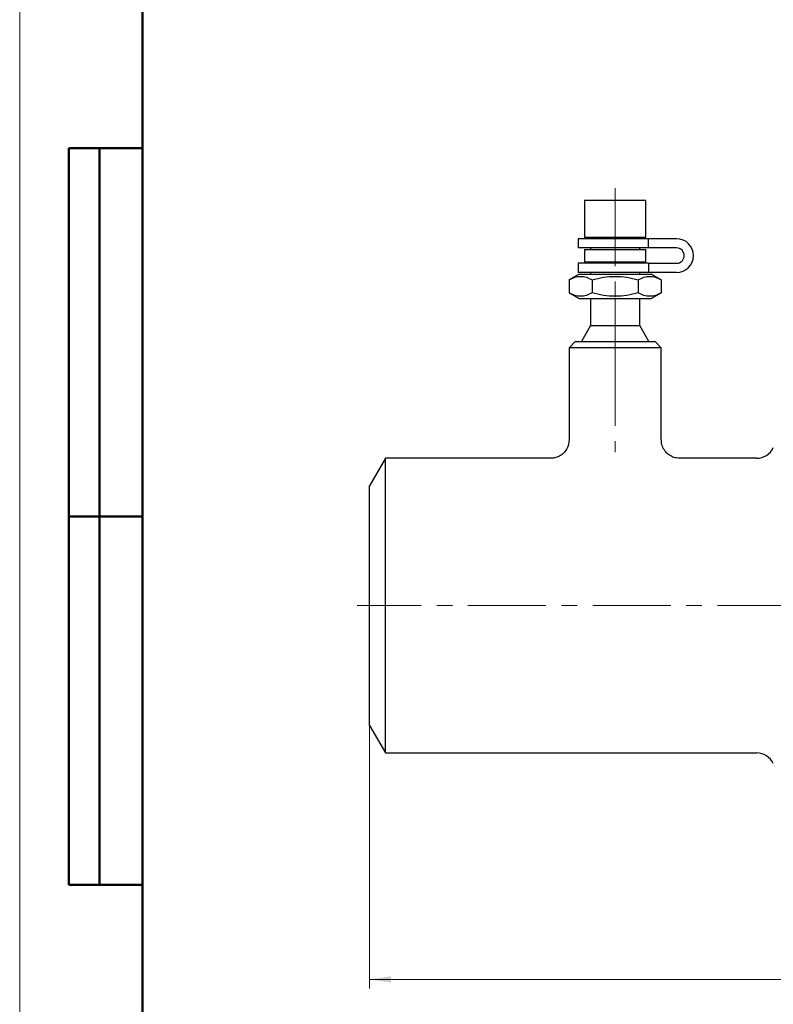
# Model space of a CAD drawing. Header units: millimetres. Extents: x 0 to 594, y 0 to 420.
# Tile 2 of 17: x 0 to 123, y 153 to 313. Entities that reach past the tile are written whole.
import ezdxf

# ---------------------------------------------------------------- set-up
doc = ezdxf.new("R2010")
doc.units = ezdxf.units.MM
doc.linetypes.add('CENTERX2', pattern=[20.32, 12.7, -2.54, 2.54, -2.54])
doc.layers.add('ОСЕВЫЕ', color=7, linetype='Continuous')
doc.layers.add('ОСНОВНОЙ', color=7, linetype='Continuous', lineweight=25)
doc.styles.add('SLDTEXTSTYLE1', font='TXT', dxfattribs={"width": 0.7})
doc.dimstyles.new('SLDDIMSTYLE0', dxfattribs={"dimtxt": 5, "dimasz": 3.5, "dimexe": 0, "dimexo": 0.0625, "dimgap": 1.25, "dimtad": 2, "dimrnd": 1e-09, "dimzin": 12, "dimdsep": 46, "dimtxsty": 'SLDTEXTSTYLE1', "dimsah": 1, "dimcen": 0.09, "dimadec": 0, "dimazin": 3, "dimtol": 1, "dimtp": 3, "dimtm": 3, "dimtfac": 1, "dimtdec": 3, "dimtofl": 0, "dimtmove": 0, "dimatfit": 3, "dimfxl": 1, "dimfrac": 2, "dimtolj": 1, "dimarcsym": 0})

# ---------------------------------------------------------------- blocks, each defined once
blk = doc.blocks.new('_D')
at = {"color": 7, "linetype": 'Continuous', "lineweight": 0}
for p, q in [((56.97, 197.98), (56.97, 155.1)), ((316.97, 197.98), (316.97, 155.1)), ((56.97, 156.6), (316.97, 156.6))]:
    blk.add_line(p, q, dxfattribs=at)
at = {"color": 7, "linetype": 'Continuous', "lineweight": 18}
for points in [[(56.97, 156.6), (60.47, 156.1), (60.47, 157.1)], [(316.97, 156.6), (313.47, 157.1), (313.47, 156.1)]]:
    blk.add_solid(points, dxfattribs=at)
at = {"color": 7, "linetype": 'Continuous', "lineweight": 18, "char_height": 5, "attachment_point": 1, "style": 'SLDTEXTSTYLE1'}
for s, insert in [('260', (177.23, 163.04)), ('±3', (188.86, 163.04))]:
    blk.add_mtext(s, dxfattribs=dict(at, insert=insert))

msp = doc.modelspace()

# ---------------------------------------------------------------- linework, layer by layer
at = {"color": 7, "linetype": 'Continuous', "lineweight": 50}
for p, q in [((20, 415), (20, 5)), ((8, 172), (8, 292)), ((20, 292), (8, 292)), ((8, 172), (8, 292)), ((13, 172), (13, 292)), ((13, 172), (13, 292)), ((8, 232), (20, 232)), ((20, 232), (8, 232)), ((8, 172), (20, 172))]:
    msp.add_line(p, q, dxfattribs=at)
at = {"color": 7, "linetype": 'Continuous', "lineweight": 25}
for p, q in [((20, 292), (20, 5)), ((20, 292), (20, 5)), ((91.967, 283.476), (91.967, 277.476)), ((101.967, 283.476), (91.967, 283.476)), ((101.967, 277.476), (101.967, 283.476)), ((91.967, 277.476), (101.967, 277.476)), ((92.967, 277.476), (92.967, 277.226)), ((100.967, 277.226), (100.967, 277.476)), ((90.967, 277.226), (90.967, 275.726)), ((102.421, 277.226), (90.967, 277.226)), ((102.421, 275.726), (102.421, 277.226)), ((106.967, 277.226), (102.421, 277.226)), ((102.421, 275.726), (90.967, 275.726)), ((91.967, 275.476), (91.967, 273.476)), ((91.967, 275.476), (101.967, 275.476)), ((92.967, 275.726), (92.967, 275.476)), ((100.967, 275.476), (100.967, 275.726)), ((101.967, 273.476), (101.967, 275.476)), ((106.967, 275.726), (102.421, 275.726)), ((90.967, 273.226), (90.967, 271.726)), ((102.421, 273.226), (90.967, 273.226)), ((91.967, 273.476), (101.967, 273.476)), ((92.967, 273.476), (92.967, 273.226)), ((100.967, 273.226), (100.967, 273.476)), ((102.421, 273.226), (102.421, 271.726)), ((102.421, 273.226), (106.967, 273.226)), ((91.117, 271.476), (89.462, 270.52)), ((102.421, 271.726), (90.967, 271.726)), ((91.117, 271.476), (102.817, 271.476)), ((92.967, 271.726), (92.967, 271.476)), ((100.967, 271.476), (100.967, 271.726)), ((106.967, 271.726), (102.421, 271.726)), ((104.473, 270.52), (102.817, 271.476)), ((89.462, 270.52), (89.462, 268.432)), ((93.214, 270.52), (93.214, 268.432)), ((100.72, 270.52), (100.72, 268.432)), ((104.473, 270.52), (104.473, 268.432)), ((89.462, 268.432), (91.117, 267.476)), ((102.817, 267.476), (104.473, 268.432)), ((91.117, 267.476), (102.817, 267.476)), ((92.967, 267.476), (92.967, 263.074)), ((100.967, 263.074), (100.967, 267.476)), ((92.967, 263.074), (91.467, 260.476)), ((92.967, 263.074), (100.967, 263.074)), ((102.467, 260.476), (100.967, 263.074)), ((90.467, 260.476), (89.467, 259.476)), ((90.467, 260.476), (103.467, 260.476)), ((104.467, 259.476), (103.467, 260.476)), ((89.467, 259.476), (89.467, 244.476)), ((104.467, 259.476), (89.467, 259.476)), ((104.467, 244.463), (104.467, 259.476)), ((59.565, 241.476), (56.967, 236.976)), ((86.467, 241.476), (59.565, 241.476)), ((59.565, 217.476), (59.565, 241.476)), ((119.996, 241.476), (107.459, 241.476)), ((56.967, 217.476), (56.967, 236.976)), ((56.967, 197.976), (56.967, 217.476)), ((59.565, 193.476), (59.565, 217.476)), ((56.967, 197.976), (59.565, 193.476)), ((59.565, 193.476), (119.996, 193.476))]:
    msp.add_line(p, q, dxfattribs=at)
at = {"color": 7, "linetype": 'CENTERX2', "lineweight": 18}
for p, q in [((96.967, 285.476), (96.967, 267.476)), ((96.967, 267.476), (96.967, 263.074)), ((96.967, 260.476), (96.967, 263.074)), ((96.967, 259.476), (96.967, 260.476)), ((96.967, 259.476), (96.967, 242.476)), ((248.252, 217.476), (54.967, 217.476))]:
    msp.add_line(p, q, dxfattribs=at)
at = {"color": 7, "linetype": 'Continuous', "lineweight": 25}
for centre, radius, start, end in [((106.967, 274.476), 2.75, 270, 90), ((106.967, 274.476), 1.25, 270, 90), ((119.996, 244.476), 3, 270, 335.09347), ((119.996, 190.476), 3, 24.90653, 90)]:
    msp.add_arc(centre, radius, start, end, dxfattribs=at)
for points, knots in [([(89.462, 270.52), (89.768, 270.697), (90.077, 270.843), (90.7, 271.045), (91.015, 271.1), (91.494, 271.101), (91.654, 271.088), (91.971, 271.035), (92.129, 270.995), (92.598, 270.844), (92.908, 270.697), (93.214, 270.52)], [0, 0, 0, 0, 0.25, 0.25, 0.5, 0.5, 0.625, 0.625, 0.75, 0.75, 1, 1, 1, 1]), ([(93.214, 270.52), (94.437, 270.873), (95.681, 271.101), (97.609, 271.101), (98.243, 271.045), (99.493, 270.842), (100.109, 270.697), (100.72, 270.52)], [0, 0, 0, 0, 0.5, 0.5, 0.75, 0.75, 1, 1, 1, 1]), ([(100.72, 270.52), (101.026, 270.697), (101.335, 270.843), (101.959, 271.045), (102.274, 271.1), (102.752, 271.101), (102.913, 271.088), (103.23, 271.035), (103.387, 270.995), (103.857, 270.844), (104.166, 270.697), (104.473, 270.52)], [0, 0, 0, 0, 0.25, 0.25, 0.5, 0.5, 0.625, 0.625, 0.75, 0.75, 1, 1, 1, 1]), ([(93.214, 268.432), (92.908, 268.255), (92.599, 268.109), (91.976, 267.907), (91.661, 267.852), (91.182, 267.851), (91.022, 267.865), (90.705, 267.918), (90.547, 267.957), (90.078, 268.109), (89.768, 268.255), (89.462, 268.432)], [0, 0, 0, 0, 0.25, 0.25, 0.5, 0.5, 0.625, 0.625, 0.75, 0.75, 1, 1, 1, 1]), ([(100.72, 268.432), (99.498, 268.079), (98.253, 267.852), (96.325, 267.851), (95.691, 267.907), (94.442, 268.11), (93.825, 268.256), (93.214, 268.432)], [0, 0, 0, 0, 0.5, 0.5, 0.75, 0.75, 1, 1, 1, 1]), ([(104.473, 268.432), (104.166, 268.255), (103.858, 268.109), (103.234, 267.907), (102.919, 267.852), (102.44, 267.851), (102.28, 267.865), (101.963, 267.918), (101.806, 267.957), (101.336, 268.109), (101.027, 268.255), (100.72, 268.432)], [0, 0, 0, 0, 0.25, 0.25, 0.5, 0.5, 0.625, 0.625, 0.75, 0.75, 1, 1, 1, 1]), ([(89.46, 244.492), (89.44, 244.204), (89.399, 243.605), (89.002, 242.794), (88.436, 242.166), (87.805, 241.76), (87.198, 241.55), (86.742, 241.471), (86.498, 241.482), (86.436, 241.485)], [0, 0, 0, 0, 0.1811768, 0.3765557, 0.5569857, 0.7108866, 0.8451954, 0.9611744, 1, 1, 1, 1]), ([(107.459, 241.491), (107.289, 241.494), (106.855, 241.502), (106.173, 241.733), (105.46, 242.188), (104.884, 242.869), (104.521, 243.664), (104.498, 244.221), (104.487, 244.468)], [0, 0, 0, 0, 0.1085546, 0.2771762, 0.4537857, 0.6447952, 0.8426919, 1, 1, 1, 1])]:
    msp.add_open_spline(points, degree=3, knots=knots, dxfattribs=at)
at = {"layer": 'ОСЕВЫЕ', "lineweight": 18}
msp.add_line((0, 420), (0, 0), dxfattribs=at)
at = {"layer": 'ОСНОВНОЙ', "linetype": 'Continuous', "lineweight": 18}
for p, q in [((20, 5), (20, 415)), ((19.999, 210), (20.001, 210))]:
    msp.add_line(p, q, dxfattribs=at)

# ---------------------------------------------------------------- dimensions: what is measured, and where the dimension line sits
at = {"color": 7, "linetype": 'Continuous', "lineweight": 18}
dim = msp.add_linear_dim(base=(316.967, 156.598), p1=(56.967, 197.976), p2=(316.967, 197.976), dimstyle='SLDDIMSTYLE0', dxfattribs=at)
dim.commit()
dim.dimension.update_dxf_attribs({"geometry": '_D', "text_midpoint": (185.935, 156.598), "dimtype": 160})

doc.saveas('drawing.dxf')
